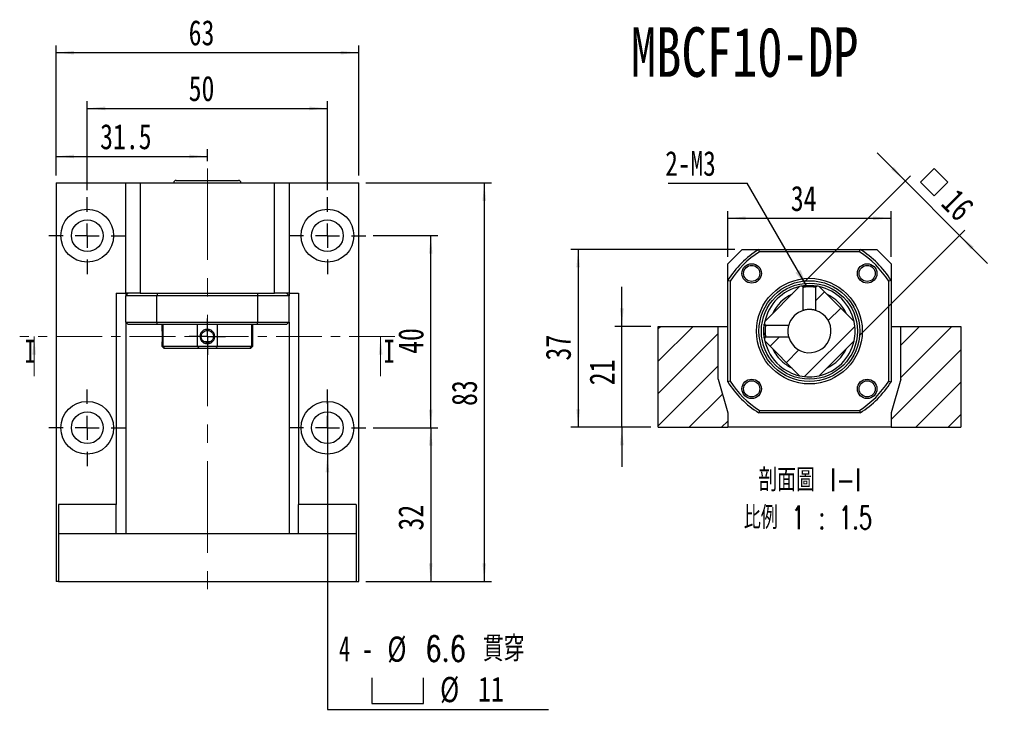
# Model space of a CAD drawing. Header units: millimetres. Extents: x 33 to 273, y 7 to 196.
# Tile 2 of 8: x 33 to 169, y 100 to 196. Entities that reach past the tile are written whole.
import ezdxf

# ---------------------------------------------------------------- set-up
doc = ezdxf.new("R2010")
doc.units = ezdxf.units.MM
doc.linetypes.add('CENTER', pattern=[10.16, 6.35, -1.27, 1.27, -1.27])
doc.linetypes.add('CENTERX2', pattern=[20.32, 12.7, -2.54, 2.54, -2.54])
doc.layers.add('FORMAT', color=7, linetype='Continuous')
doc.styles.add('SLDTEXTSTYLE0', font='TXT', dxfattribs={"width": 0.75})
doc.styles.add('SLDTEXTSTYLE1', font='TXT', dxfattribs={"width": 0.75, "bigfont": 'bigfont'})
doc.styles.add('SLDTEXTSTYLE3', font='TXT', dxfattribs={"width": 0.666667})
doc.styles.add('SLDTEXTSTYLE4', font='TXT', dxfattribs={"width": 0.675, "bigfont": 'bigfont'})
doc.dimstyles.new('SLDDIMSTYLE1', dxfattribs={"dimtxt": 3.5, "dimasz": 2.5, "dimexe": 0, "dimexo": 0.0625, "dimgap": 0.875, "dimtad": 1, "dimlfac": 1.5, "dimrnd": 1e-09, "dimzin": 12, "dimdsep": 46, "dimtxsty": 'SLDTEXTSTYLE0', "dimsah": 1, "dimcen": 0.09, "dimadec": 0, "dimazin": 3, "dimtfac": 1, "dimtofl": 0, "dimtmove": 0, "dimatfit": 3, "dimfxl": 1, "dimfrac": 2, "dimtolj": 1, "dimtzin": 12, "dimarcsym": 0})
doc.dimstyles.new('SLDDIMSTYLE2', dxfattribs={"dimtxt": 3.5, "dimasz": 2.5, "dimexe": 0, "dimexo": 0.0625, "dimgap": 0.875, "dimtad": 1, "dimdec": 1, "dimlfac": 1.5, "dimrnd": 1e-09, "dimzin": 12, "dimdsep": 46, "dimtxsty": 'SLDTEXTSTYLE0', "dimsah": 1, "dimcen": 0.09, "dimadec": 0, "dimazin": 3, "dimtfac": 1, "dimtdec": 1, "dimtmove": 0, "dimatfit": 0, "dimfxl": 1, "dimfrac": 2, "dimtolj": 1, "dimtzin": 12, "dimarcsym": 0})
doc.dimstyles.new('SLDDIMSTYLE3', dxfattribs={"dimtxt": 3.5, "dimasz": 2.5, "dimexe": 0, "dimexo": 0.0625, "dimgap": 0.875, "dimtad": 0, "dimtih": 1, "dimtoh": 1, "dimdec": 1, "dimlfac": 1.5, "dimrnd": 1e-09, "dimzin": 12, "dimdsep": 46, "dimtxsty": 'SLDTEXTSTYLE0', "dimblk1": 'NONE', "dimsah": 1, "dimcen": 0, "dimadec": 0, "dimazin": 3, "dimtfac": 1, "dimtdec": 1, "dimtmove": 0, "dimatfit": 3, "dimldrblk": 'NONE', "dimfxl": 1, "dimfrac": 2, "dimtolj": 1, "dimtzin": 12, "dimarcsym": 0})
doc.dimstyles.new('SLDDIMSTYLE4', dxfattribs={"dimtxt": 3.5, "dimasz": 2.5, "dimexe": 0, "dimexo": 0.0625, "dimgap": 0.875, "dimtad": 1, "dimlfac": 1.5, "dimrnd": 1e-09, "dimzin": 12, "dimdsep": 46, "dimtxsty": 'SLDTEXTSTYLE0', "dimsah": 1, "dimcen": 0.09, "dimadec": 0, "dimazin": 3, "dimtfac": 1, "dimtmove": 0, "dimatfit": 0, "dimfxl": 1, "dimfrac": 2, "dimtolj": 1, "dimtzin": 12, "dimarcsym": 0})
doc.dimstyles.new('SLDDIMSTYLE5', dxfattribs={"dimtxt": 0.18, "dimasz": 2.5, "dimexe": 0, "dimexo": 0.0625, "dimgap": 0, "dimtad": 0, "dimtih": 1, "dimtoh": 1, "dimdec": 0, "dimrnd": 1e-09, "dimzin": 0, "dimdsep": 46, "dimtxsty": 'Standard', "dimsah": 1, "dimcen": 0.09, "dimadec": 0, "dimazin": 0, "dimtfac": 2.5, "dimtdec": 0, "dimtofl": 0, "dimtmove": 0, "dimatfit": 3, "dimfxl": 1, "dimfrac": 2, "dimtolj": 1, "dimtzin": 0, "dimarcsym": 0})

# ---------------------------------------------------------------- blocks, each defined once
blk = doc.blocks.new('_D')
at = {"layer": 'FORMAT', "color": 7}
for p, q in [((41.95, 171.88), (41.95, 184.21)), ((41.95, 183.21), (75.29, 183.21)), ((75.29, 171.88), (75.29, 184.21))]:
    blk.add_line(p, q, dxfattribs=at)
for points in [[(41.95, 183.21), (44.45, 182.96), (44.45, 183.46)], [(75.29, 183.21), (72.79, 183.46), (72.79, 182.96)]]:
    blk.add_solid(points, dxfattribs=at)
at = {"layer": 'FORMAT', "color": 7, "insert": (56.03, 187.73), "char_height": 3.5, "attachment_point": 1, "style": 'SLDTEXTSTYLE0'}
blk.add_mtext('50', dxfattribs=at)
blk = doc.blocks.new('_D_1')
at = {"layer": 'FORMAT', "color": 7}
for p, q in [((80.62, 172.88), (98.05, 172.88)), ((97.05, 172.88), (97.05, 117.55)), ((80.62, 117.55), (98.05, 117.55))]:
    blk.add_line(p, q, dxfattribs=at)
for points in [[(97.05, 172.88), (96.8, 170.38), (97.3, 170.38)], [(97.05, 117.55), (97.3, 120.05), (96.8, 120.05)]]:
    blk.add_solid(points, dxfattribs=at)
at = {"layer": 'FORMAT', "color": 7, "insert": (92.53, 141.91), "char_height": 3.5, "attachment_point": 1, "rotation": 90, "style": 'SLDTEXTSTYLE0'}
blk.add_mtext('83', dxfattribs=at)
blk = doc.blocks.new('_D_2')
at = {"layer": 'FORMAT', "color": 7}
for p, q in [((81.62, 138.88), (90.62, 138.88)), ((89.62, 138.88), (89.62, 117.55)), ((80.62, 117.55), (90.62, 117.55))]:
    blk.add_line(p, q, dxfattribs=at)
for points in [[(89.62, 138.88), (89.37, 136.38), (89.87, 136.38)], [(89.62, 117.55), (89.87, 120.05), (89.37, 120.05)]]:
    blk.add_solid(points, dxfattribs=at)
at = {"layer": 'FORMAT', "color": 7, "insert": (85.11, 124.62), "char_height": 3.5, "attachment_point": 1, "rotation": 90, "style": 'SLDTEXTSTYLE0'}
blk.add_mtext('32', dxfattribs=at)
blk = doc.blocks.new('_D_3')
at = {"layer": 'FORMAT', "color": 7}
for p, q in [((81.62, 165.55), (90.62, 165.55)), ((89.62, 138.88), (89.62, 165.55)), ((81.62, 138.88), (90.62, 138.88))]:
    blk.add_line(p, q, dxfattribs=at)
for points in [[(89.62, 165.55), (89.37, 163.05), (89.87, 163.05)], [(89.62, 138.88), (89.87, 141.38), (89.37, 141.38)]]:
    blk.add_solid(points, dxfattribs=at)
at = {"layer": 'FORMAT', "color": 7, "insert": (85.11, 149.14), "char_height": 3.5, "attachment_point": 1, "rotation": 90, "style": 'SLDTEXTSTYLE0'}
blk.add_mtext('40', dxfattribs=at)
blk = doc.blocks.new('_D_4')
at = {"layer": 'FORMAT', "color": 7}
for p, q in [((37.62, 173.88), (37.62, 177.54)), ((37.62, 176.54), (58.62, 176.54)), ((58.62, 175.88), (58.62, 177.54))]:
    blk.add_line(p, q, dxfattribs=at)
for points in [[(37.62, 176.54), (40.12, 176.29), (40.12, 176.79)], [(58.62, 176.54), (56.12, 176.79), (56.12, 176.29)]]:
    blk.add_solid(points, dxfattribs=at)
at = {"layer": 'FORMAT', "color": 7, "insert": (43.74, 181.05), "char_height": 3.5, "attachment_point": 1, "style": 'SLDTEXTSTYLE0'}
blk.add_mtext('31.5', dxfattribs=at)
blk = doc.blocks.new('_D_5')
at = {"layer": 'FORMAT', "color": 7}
for p, q in [((37.62, 173.88), (37.62, 191.95)), ((79.62, 173.88), (79.62, 191.95)), ((37.62, 190.95), (79.62, 190.95))]:
    blk.add_line(p, q, dxfattribs=at)
for points in [[(37.62, 190.95), (40.12, 190.7), (40.12, 191.2)], [(79.62, 190.95), (77.12, 191.2), (77.12, 190.7)]]:
    blk.add_solid(points, dxfattribs=at)
at = {"layer": 'FORMAT', "color": 7, "insert": (56.03, 195.47), "char_height": 3.5, "attachment_point": 1, "style": 'SLDTEXTSTYLE0'}
blk.add_mtext('63', dxfattribs=at)
blk = doc.blocks.new('SW_SYMBOL_HOLE_SPOT')
at = {"layer": 'FORMAT', "color": 0}
for p, q in [((0, 875), (0, 75)), ((1600, 75), (1600, 875)), ((0, 75), (1600, 75))]:
    blk.add_line(p, q, dxfattribs=at)
blk = doc.blocks.new('_D_6')
at = {"layer": 'FORMAT'}
for p, q in [((75.29, 142.55), (75.29, 135.21)), ((75.29, 135.21), (75.29, 99.79)), ((75.29, 99.79), (105.97, 99.79))]:
    blk.add_line(p, q, dxfattribs=at)
blk.add_solid([(75.29, 135.21), (75.04, 132.71), (75.54, 132.71)], dxfattribs=at)
at = {"layer": 'FORMAT', "xscale": 0.0044707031, "yscale": 0.0044707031, "zscale": 0.0044707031}
blk.add_blockref('SW_SYMBOL_HOLE_SPOT', (81.47, 100.28), dxfattribs=at)
at = {"layer": 'FORMAT', "char_height": 3.5, "attachment_point": 1}
for s, insert, style in [('4 -', (76.87, 109.97), 'SLDTEXTSTYLE3'), ('%%c', (83.6, 109.91), 'SLDTEXTSTYLE0'), ('6.6 \\M+18AD1\\M+190FA', (88.88, 109.97), 'SLDTEXTSTYLE1'), ('%%c', (90.92, 104.3), 'SLDTEXTSTYLE0'), ('11', (96.2, 104.36), 'SLDTEXTSTYLE0')]:
    blk.add_mtext(s, dxfattribs=dict(at, insert=insert, style=style))
blk = doc.blocks.new('_NONE')
blk = doc.blocks.new('SW_CENTERMARKSYMBOL_0')
at = {"layer": 'FORMAT', "color": 0}
for p, q in [((0, 3.33), (0, 5.33)), ((0, 0), (0, 1.67)), ((-3.33, 0), (-5.33, 0)), ((0, 0), (-1.67, 0)), ((0, 0), (0, -1.67)), ((0, 0), (1.67, 0)), ((3.33, 0), (5.33, 0)), ((0, -3.33), (0, -5.33))]:
    blk.add_line(p, q, dxfattribs=at)
blk = doc.blocks.new('SW_CENTERMARKSYMBOL_1')
at = {"layer": 'FORMAT', "color": 0}
for p, q in [((0, 3.33), (0, 5.33)), ((0, 0), (0, 1.67)), ((-3.33, 0), (-5.33, 0)), ((0, 0), (-1.67, 0)), ((0, 0), (0, -1.67)), ((0, 0), (1.67, 0)), ((3.33, 0), (5.33, 0)), ((0, -3.33), (0, -5.33))]:
    blk.add_line(p, q, dxfattribs=at)
blk = doc.blocks.new('SW_CENTERMARKSYMBOL_2')
at = {"layer": 'FORMAT', "color": 0}
for p, q in [((0, 1.67), (0, 2.52)), ((0, 0), (0, 1.67)), ((-1.67, 0), (-2.52, 0)), ((0, 0), (-1.67, 0)), ((0, 0), (0, -1.67)), ((0, 0), (1.67, 0)), ((1.67, 0), (2.52, 0)), ((0, -1.67), (0, -2.52))]:
    blk.add_line(p, q, dxfattribs=at)
blk = doc.blocks.new('SW_CENTERMARKSYMBOL_3')
at = {"layer": 'FORMAT', "color": 0}
for p, q in [((0, 3.33), (0, 5.33)), ((0, 0), (0, 1.67)), ((-3.33, 0), (-5.33, 0)), ((0, 0), (-1.67, 0)), ((0, 0), (0, -1.67)), ((0, 0), (1.67, 0)), ((3.33, 0), (5.33, 0)), ((0, -3.33), (0, -5.33))]:
    blk.add_line(p, q, dxfattribs=at)
blk = doc.blocks.new('SW_CENTERMARKSYMBOL_4')
at = {"layer": 'FORMAT', "color": 0}
for p, q in [((0, 3.33), (0, 5.33)), ((0, 0), (0, 1.67)), ((-3.33, 0), (-5.33, 0)), ((0, 0), (-1.67, 0)), ((0, 0), (0, -1.67)), ((0, 0), (1.67, 0)), ((3.33, 0), (5.33, 0)), ((0, -3.33), (0, -5.33))]:
    blk.add_line(p, q, dxfattribs=at)
blk = doc.blocks.new('_D_7')
at = {"layer": 'FORMAT', "color": 7}
for p, q in [((116.15, 152.96), (116.15, 158.46)), ((120.17, 152.96), (115.15, 152.96)), ((116.15, 138.96), (116.15, 152.96)), ((120.17, 138.96), (115.15, 138.96)), ((116.15, 138.96), (116.15, 133.46))]:
    blk.add_line(p, q, dxfattribs=at)
for points in [[(116.15, 152.96), (116.4, 155.46), (115.9, 155.46)], [(116.15, 138.96), (115.9, 136.46), (116.4, 136.46)]]:
    blk.add_solid(points, dxfattribs=at)
at = {"layer": 'FORMAT', "color": 7, "insert": (111.64, 144.78), "char_height": 3.5, "attachment_point": 1, "rotation": 90, "style": 'SLDTEXTSTYLE0'}
blk.add_mtext('21', dxfattribs=at)
blk = doc.blocks.new('_D_8')
at = {"layer": 'FORMAT', "color": 7}
for p, q in [((131.84, 163.63), (109.08, 163.63)), ((110.08, 163.63), (110.08, 138.96)), ((120.17, 138.96), (109.08, 138.96))]:
    blk.add_line(p, q, dxfattribs=at)
for points in [[(110.08, 163.63), (109.83, 161.13), (110.33, 161.13)], [(110.08, 138.96), (110.33, 141.46), (109.83, 141.46)]]:
    blk.add_solid(points, dxfattribs=at)
at = {"layer": 'FORMAT', "color": 7, "insert": (105.56, 148.22), "char_height": 3.5, "attachment_point": 1, "rotation": 90, "style": 'SLDTEXTSTYLE0'}
blk.add_mtext('37', dxfattribs=at)
blk = doc.blocks.new('_D_9')
at = {"layer": 'FORMAT', "color": 7}
for p, q in [((130.84, 162.63), (130.84, 168.96)), ((153.51, 162.63), (153.51, 168.96)), ((130.84, 167.96), (153.51, 167.96))]:
    blk.add_line(p, q, dxfattribs=at)
for points in [[(130.84, 167.96), (133.34, 167.71), (133.34, 168.21)], [(153.51, 167.96), (151.01, 168.21), (151.01, 167.71)]]:
    blk.add_solid(points, dxfattribs=at)
at = {"layer": 'FORMAT', "color": 7, "insert": (139.59, 172.47), "char_height": 3.5, "attachment_point": 1, "style": 'SLDTEXTSTYLE0'}
blk.add_mtext('34', dxfattribs=at)
blk = doc.blocks.new('SW_SYMBOL_MOD_BOX')
at = {"layer": 'FORMAT', "color": 0}
for p, q in [((200, 200), (200, 800)), ((200, 800), (800, 800)), ((800, 800), (800, 200)), ((200, 200), (800, 200))]:
    blk.add_line(p, q, dxfattribs=at)
blk = doc.blocks.new('_D_10')
at = {"layer": 'FORMAT', "color": 7}
for p, q in [((155.47, 173.14), (151.58, 177.03)), ((141.52, 159.19), (156.18, 173.84)), ((155.47, 173.14), (163.01, 165.59)), ((149.07, 151.65), (163.72, 166.3)), ((163.01, 165.59), (166.9, 161.7))]:
    blk.add_line(p, q, dxfattribs=at)
for points in [[(155.47, 173.14), (153.88, 175.08), (153.53, 174.73)], [(163.01, 165.59), (164.6, 163.65), (164.96, 164)]]:
    blk.add_solid(points, dxfattribs=at)
at = {"layer": 'FORMAT', "color": 7, "xscale": 0.0044707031, "yscale": 0.0044707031, "zscale": 0.0044707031, "rotation": 315}
blk.add_blockref('SW_SYMBOL_MOD_BOX', (156.32, 172.97), dxfattribs=at)
at = {"layer": 'FORMAT', "color": 7, "insert": (162.74, 172.32), "char_height": 3.5, "attachment_point": 1, "rotation": 315, "style": 'SLDTEXTSTYLE0'}
blk.add_mtext('16', dxfattribs=at)
blk = doc.blocks.new('SW_NOTE_0')
at = {"layer": 'FORMAT', "color": 0, "char_height": 3.175, "attachment_point": 2}
for s, insert, style in [('\\M+19655\\M+196CA\\M+19AA4 I-I', (8.63, 4.09), 'SLDTEXTSTYLE1'), ('\\M+194E4\\M+197E1 1 : 1.5', (8.39, -1.14), 'SLDTEXTSTYLE4')]:
    blk.add_mtext(s, dxfattribs=dict(at, insert=insert, style=style))
blk = doc.blocks.new('SW_NOTE_1')
at = {"layer": 'FORMAT', "color": 0}
blk.add_line((-10.94, 0), (0, 0), dxfattribs=at)
at = {"layer": 'FORMAT', "color": 0, "insert": (-11.37, 4.46), "char_height": 3.44, "attachment_point": 1, "style": 'SLDTEXTSTYLE0'}
blk.add_mtext('2-M3', dxfattribs=at)

msp = doc.modelspace()

# ---------------------------------------------------------------- hatches: boundary and pattern name
at = {"layer": 'FORMAT', "linetype": 'Continuous', "lineweight": 18}
h = msp.add_hatch(dxfattribs=at)
h.set_pattern_fill('ANSI31', color=256, style=0)
edge = h.paths.add_edge_path(flags=0)
edge.add_line((135.98581095, 150.94021325), (140.81626986, 146.10975434))
edge.add_arc((142.17227657, 152.29621996), 6.33333333, 257.6368975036, 282.3631024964)
edge.add_line((143.52828328, 146.10975434), (148.35874219, 150.94021325))
edge.add_arc((142.17227657, 152.29621996), 6.33333333, 347.6368975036, 372.3631024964)
edge.add_line((148.35874219, 153.65222667), (143.52828328, 158.48268558))
edge.add_arc((142.17227657, 152.29621996), 6.33333333, 77.6368975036, 80.6955878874)
edge.add_line((143.19624908, 158.54622727), (143.02227647, 158.37225464))
edge.add_line((143.02227657, 158.37225461), (143.02227657, 155.17328444))
edge.add_arc((142.17227657, 152.29621996), 3, -163.5407503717, 73.5407503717, ccw=False)
edge.add_line((139.29521209, 151.44621996), (136.09624192, 151.44621996))
edge.add_line((136.09624189, 151.44622006), (135.92226926, 151.27224745))
edge.add_arc((142.17227657, 152.29621996), 6.33333333, 189.3044121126, 192.3631024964)
h = msp.add_hatch(dxfattribs=at)
h.set_pattern_fill('ANSI31', color=256, style=0)
edge = h.paths.add_edge_path(flags=0)
edge.add_line((135.92226926, 153.32019248), (136.09624189, 153.14621987))
edge.add_line((136.0962419, 153.14621996), (139.29521209, 153.14621996))
edge.add_arc((142.17227657, 152.29621996), 3, 106.4592496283, 163.5407503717, ccw=False)
edge.add_line((141.32227657, 155.17328444), (141.32227657, 158.37225463))
edge.add_line((141.32227666, 158.37225464), (141.14830405, 158.54622727))
edge.add_arc((142.17227657, 152.29621996), 6.33333333, 99.3044143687, 102.3631024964)
edge.add_line((140.81626986, 158.48268558), (135.98581095, 153.65222667))
edge.add_arc((142.17227657, 152.29621996), 6.33333333, 167.6368975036, 170.6955856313)
h = msp.add_hatch(dxfattribs=at)
h.set_pattern_fill('ANSI31', color=256, style=0)
h.paths.add_polyline_path([(130.83894324, 140.96288663), (129.5056099, 145.62955329), (129.5056099, 152.96288663), (121.17227657, 152.96288663), (121.17227657, 138.96288663), (130.83894324, 138.96288663)], flags=0)
h = msp.add_hatch(dxfattribs=at)
h.set_pattern_fill('ANSI31', color=256, style=0)
h.paths.add_polyline_path([(154.83894324, 145.62955329), (153.5056099, 140.96288663), (153.5056099, 138.96288663), (163.17227657, 138.96288663), (163.17227657, 152.96288663), (154.83894324, 152.96288663)], flags=0)

# ---------------------------------------------------------------- linework, layer by layer
at = {"color": 7, "linetype": 'Continuous', "lineweight": 25}
for p, q in [((37.62066994, 172.88151887), (37.62066994, 117.54818453)), ((37.62066994, 172.88151887), (47.28733633, 172.88151887)), ((47.28733633, 157.54818612), (47.28733633, 172.88151887)), ((47.28733633, 172.88151887), (49.28733666, 172.88151887)), ((49.28733666, 172.88151887), (49.28733666, 157.54818612)), ((49.28733666, 172.88151887), (67.9540039, 172.88151887)), ((54.28733686, 173.21485225), (62.9540037, 173.21485225)), ((67.9540039, 157.54818612), (67.9540039, 172.88151887)), ((67.9540039, 172.88151887), (69.95400423, 172.88151887)), ((69.95400423, 172.88151887), (69.95400423, 157.54818612)), ((69.95400423, 172.88151887), (79.62067062, 172.88151887)), ((79.62067062, 117.54818453), (79.62067062, 172.88151887)), ((132.83894295, 163.62955391), (130.83894262, 161.62955358)), ((132.83894295, 163.62955391), (135.14850745, 163.62955391)), ((135.14850745, 163.62955391), (149.19604569, 163.62955391)), ((149.10047958, 163.2962199), (135.24407356, 163.2962199)), ((149.19604569, 163.62955391), (151.50561019, 163.62955391)), ((153.50561052, 161.62955358), (151.50561019, 163.62955391)), ((130.83894262, 159.31998908), (130.83894262, 161.62955358)), ((153.50561052, 161.62955358), (153.50561052, 159.31998908)), ((130.83894262, 145.27245084), (130.83894262, 159.31998908)), ((131.17227663, 159.22442297), (131.17227663, 145.36801695)), ((153.17227651, 145.36801695), (153.17227651, 159.22442297)), ((153.50561052, 159.31998908), (153.50561052, 145.27245084)), ((45.95400402, 157.54818612), (45.95400402, 128.21485295)), ((45.95400402, 157.54818612), (47.28733633, 157.54818612)), ((49.28733666, 157.54818612), (47.28733633, 157.54818612)), ((47.28733633, 157.54818612), (47.28733633, 157.21485211)), ((51.59690116, 157.21485211), (47.28733633, 157.21485211)), ((47.28733633, 153.54818547), (47.28733633, 157.21485211)), ((49.28733666, 157.54818612), (67.9540039, 157.54818612)), ((51.59690116, 153.54818547), (51.59690116, 157.21485211)), ((65.6444394, 157.21485211), (51.59690116, 157.21485211)), ((69.95400423, 157.21485211), (65.6444394, 157.21485211)), ((65.6444394, 153.54818547), (65.6444394, 157.21485211)), ((69.95400423, 157.54818612), (67.9540039, 157.54818612)), ((69.95400423, 157.54818612), (71.28733654, 157.54818612)), ((69.95400423, 157.54818612), (69.95400423, 157.21485211)), ((69.95400423, 153.54818547), (69.95400423, 157.21485211)), ((71.28733654, 157.54818612), (71.28733654, 128.21485295)), ((135.98581115, 153.65222672), (140.81626981, 158.48268538)), ((141.32227654, 155.17328432), (141.32227654, 158.37225474)), ((143.0222766, 158.37225474), (143.0222766, 155.17328432)), ((143.52828332, 158.48268538), (148.35874199, 153.65222672)), ((47.28733633, 153.54818547), (47.28733633, 124.21484981)), ((47.28733633, 153.54818547), (51.59690116, 153.54818547)), ((51.69246727, 153.2148527), (47.62067034, 153.2148527)), ((51.59690116, 153.54818547), (65.6444394, 153.54818547)), ((65.54887328, 153.2148527), (51.69246727, 153.2148527)), ((52.28733715, 153.2148527), (52.28733715, 152.54365597)), ((52.43420486, 153.2148527), (52.43420486, 150.21485283)), ((57.26466352, 150.21485283), (57.26466352, 153.2148527)), ((59.97667703, 153.2148527), (59.97667703, 150.21485283)), ((64.8071357, 150.21485283), (64.8071357, 153.2148527)), ((64.95400341, 150.21485283), (64.95400341, 153.2148527)), ((69.62067022, 153.2148527), (65.54887328, 153.2148527)), ((65.6444394, 153.54818547), (69.95400423, 153.54818547)), ((69.95400423, 153.54818547), (69.95400423, 124.21484981)), ((136.09624179, 153.14621999), (139.29521221, 153.14621999)), ((121.17227623, 138.96288693), (121.17227623, 152.96288666)), ((121.17227623, 152.96288666), (129.50561031, 152.96288666)), ((129.50561031, 145.62955344), (129.50561031, 152.96288666)), ((129.50561031, 152.96288666), (130.83894262, 152.96288666)), ((153.50561052, 152.96288666), (154.83894283, 152.96288666)), ((154.83894283, 152.96288666), (163.17227691, 152.96288666)), ((154.83894283, 145.62955344), (154.83894283, 152.96288666)), ((163.17227691, 152.96288666), (163.17227691, 138.96288693)), ((52.28733715, 150.55292913), (52.28733715, 150.21485283)), ((58.12120439, 150.86301485), (59.11733033, 150.86301485)), ((140.81626981, 146.10975454), (135.98581115, 150.94021321)), ((139.29521221, 151.44621993), (136.09624179, 151.44621993)), ((148.35874199, 150.94021321), (143.52828332, 146.10975454)), ((52.28733715, 150.21485283), (52.62067054, 149.88151882)), ((52.28733715, 150.21485283), (52.43420486, 150.21485283)), ((52.43420486, 150.21485283), (57.26466352, 150.21485283)), ((52.73992825, 149.88151882), (52.62067054, 149.88151882)), ((57.43034426, 149.88151882), (52.73992825, 149.88151882)), ((57.26466352, 150.21485283), (59.97667703, 150.21485283)), ((59.8109963, 149.88151882), (57.43034426, 149.88151882)), ((64.5014123, 149.88151882), (59.8109963, 149.88151882)), ((59.97667703, 150.21485283), (64.8071357, 150.21485283)), ((64.62067002, 149.88151882), (64.5014123, 149.88151882)), ((64.62067002, 149.88151882), (64.95400341, 150.21485283)), ((64.8071357, 150.21485283), (64.95400341, 150.21485283)), ((129.50561031, 145.62955344), (130.83894262, 140.96288601)), ((154.83894283, 145.62955344), (153.50561052, 140.96288601)), ((130.83894262, 140.96288601), (130.83894262, 138.96288693)), ((149.19604569, 140.96288601), (135.14850745, 140.96288601)), ((135.24407356, 141.29622002), (149.10047958, 141.29622002)), ((153.50561052, 140.96288601), (153.50561052, 138.96288693)), ((121.17227623, 138.96288693), (130.83894262, 138.96288693)), ((153.50561052, 138.96288693), (130.83894262, 138.96288693)), ((153.50561052, 138.96288693), (163.17227691, 138.96288693)), ((45.95400402, 128.21485295), (37.95400395, 128.21485295)), ((37.95400395, 128.21485295), (37.95400395, 124.21484981)), ((45.95400402, 124.21484981), (45.95400402, 128.21485295)), ((79.28733661, 128.21485295), (71.28733654, 128.21485295)), ((71.28733654, 124.21484981), (71.28733654, 128.21485295)), ((79.28733661, 128.21485295), (79.28733661, 124.21484981)), ((37.95400395, 124.21484981), (79.28733661, 124.21484981)), ((37.95400395, 124.21484981), (37.95400395, 117.54818453)), ((79.28733661, 124.21484981), (79.28733661, 117.54818453)), ((37.95400395, 117.54818453), (37.62066994, 117.54818453)), ((37.95400395, 117.54818453), (79.28733661, 117.54818453)), ((79.28733661, 117.54818453), (79.62067062, 117.54818453))]:
    msp.add_line(p, q, dxfattribs=at)
at = {"color": 7, "linetype": 'CENTER', "lineweight": 18}
msp.add_line((84.66067028, 151.54818561), (32.58067028, 151.54818561), dxfattribs=at)
at = {"color": 7, "linetype": 'Continuous', "lineweight": 18}
for p, q in [((34.58067028, 146.04818561), (34.58067028, 151.54818561)), ((82.66067028, 146.04818561), (82.66067028, 151.54818561))]:
    msp.add_line(p, q, dxfattribs=at)
at = {"color": 7, "linetype": 'Continuous', "lineweight": 25, "flags": 128}
for points in [[(141.14830409, 158.54622704), (141.19232056, 158.50221087), (141.23633712, 158.45819408), (141.32227669, 158.37225474)], [(141.59095127, 158.6028173), (141.33387996, 158.5738153), (141.14830416, 158.54622704)], [(143.19624874, 158.54622704), (142.78630573, 158.59971724), (142.55475309, 158.61799351)], [(143.02227645, 158.37225474), (143.066293, 158.41627091), (143.11030956, 158.4602877), (143.19624905, 158.54622704)], [(135.92226949, 153.32019237), (135.89692386, 153.15123974), (135.88027616, 153.01860544)], [(136.09624179, 153.14621984), (136.05222562, 153.19023639), (136.00820883, 153.23425295), (135.92226949, 153.32019245)], [(135.84360502, 152.05325622), (135.86717493, 151.69888767), (135.92094391, 151.28037094)], [(135.92226949, 151.27224748), (135.96628566, 151.31626395), (136.01030245, 151.36028051), (136.09624179, 151.44622009)]]:
    msp.add_lwpolyline(points, dxfattribs=at)
at = {"color": 7, "linetype": 'Continuous', "lineweight": 25}
for centre, radius in [((41.95400361, 165.54818561), 3.66666667), ((75.28733694, 165.54818561), 3.66666667), ((41.95400361, 165.54818561), 2.2), ((75.28733694, 165.54818561), 2.2), ((134.15839972, 160.31009681), 1.35), ((134.15839972, 160.31009681), 1.11666667), ((150.18615342, 160.31009681), 1.35), ((150.18615342, 160.31009681), 1.11666667), ((142.17227657, 152.29621996), 7.33333333), ((142.17227657, 152.29621996), 7), ((142.17227657, 152.29621996), 6.66666667), ((134.15839972, 144.28234311), 1.35), ((134.15839972, 144.28234311), 1.11666667), ((150.18615342, 144.28234311), 1.35), ((150.18615342, 144.28234311), 1.11666667), ((41.95400361, 138.88151894), 3.66666667), ((75.28733694, 138.88151894), 3.66666667), ((41.95400361, 138.88151894), 2.2), ((75.28733694, 138.88151894), 2.2)]:
    msp.add_circle(centre, radius, dxfattribs=at)
for centre, radius, start, end in [((54.28733694, 172.88151894), 0.33333333, 90, 180), ((62.95400361, 172.88151894), 0.33333333, 0, 90), ((142.17227657, 152.29621996), 13.33333333, 121.7883306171, 148.2116693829), ((142.17227657, 152.29621996), 13, 122.204227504, 147.795772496), ((142.17227657, 152.29621996), 13, 32.204227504, 57.795772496), ((142.17227657, 152.29621996), 13.33333333, 31.7883306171, 58.2116693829), ((142.17227657, 152.29621996), 6.33333333, 99.3044143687, 102.3631024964), ((142.17227657, 152.29621996), 6.33333333, 77.6368975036, 80.6955878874), ((142.17227657, 152.29621996), 6.33333333, 102.3631024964, 167.6368975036), ((142.17227657, 152.29621996), 5.66666667, 115.2500772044, 154.7499227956), ((142.17227657, 152.29621996), 6.33333333, 12.3631024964, 77.6368975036), ((142.17227657, 152.29621996), 5.66666667, 25.2500772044, 64.7499227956), ((142.17227657, 152.29621996), 3, 196.4592496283, 73.5407503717), ((142.17227657, 152.29621996), 3, 106.4592496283, 163.5407503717), ((142.17227657, 152.29621996), 6.33333333, 167.6368975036, 170.6955856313), ((142.17227657, 152.29621996), 6.33333333, 347.6368975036, 12.3631024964), ((142.17227657, 152.29621996), 6.33333333, 189.3044121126, 192.3631024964), ((142.17227657, 152.29621996), 6.33333333, 192.3631024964, 229.3143703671), ((142.17227657, 152.29621996), 6.33333333, 282.3631024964, 347.6368975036), ((142.17227657, 152.29621996), 5.66666667, 205.2500772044, 229.3143703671), ((142.17227657, 152.29621996), 5.66666667, 295.2500772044, 334.7499227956), ((142.17227657, 152.29621996), 5.66666667, 229.3143703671, 244.7499227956), ((142.17227657, 152.29621996), 6.33333333, 229.3143703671, 257.6368975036), ((142.17227657, 152.29621996), 13.33333333, 211.7883306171, 238.2116693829), ((142.17227657, 152.29621996), 13, 212.204227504, 237.795772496), ((142.17227657, 152.29621996), 6.33333333, 257.6368975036, 282.3631024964), ((142.17227657, 152.29621996), 13, 302.204227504, 327.795772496), ((142.17227657, 152.29621996), 13.33333333, 301.7883306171, 328.2116693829)]:
    msp.add_arc(centre, radius, start, end, dxfattribs=at)
for points in [[(135.24407334, 163.29621996), (135.21200708, 163.40730073), (135.18015447, 163.51841243), (135.1485074, 163.62955329)], [(149.1004798, 163.29621996), (149.13254606, 163.40730073), (149.16439867, 163.51841243), (149.19604574, 163.62955329)], [(131.17227657, 159.22442319), (131.0611958, 159.25648945), (130.9500841, 159.28834206), (130.83894324, 159.31998913)], [(153.5056099, 159.31998913), (153.39446904, 159.28834206), (153.28335734, 159.25648945), (153.17227657, 159.22442319)], [(47.62067028, 157.54818561), (47.50958951, 157.43710484), (47.39847781, 157.32599313), (47.28733694, 157.21485227)], [(51.69246705, 157.54818561), (51.66040079, 157.43710484), (51.62854818, 157.32599313), (51.59690111, 157.21485227)], [(65.54887351, 157.54818561), (65.58093976, 157.43710484), (65.61279238, 157.32599313), (65.64443945, 157.21485227)], [(69.62067028, 157.54818561), (69.73175105, 157.43710484), (69.84286275, 157.32599313), (69.95400361, 157.21485227)], [(47.62067028, 153.21485227), (47.50958951, 153.32593304), (47.39847781, 153.43704475), (47.28733694, 153.54818561)], [(51.69246705, 153.21485227), (51.66040079, 153.32593304), (51.62854818, 153.43704475), (51.59690111, 153.54818561)], [(65.54887351, 153.21485227), (65.58093976, 153.32593304), (65.61279238, 153.43704475), (65.64443945, 153.54818561)], [(69.95400361, 153.54818561), (69.84286275, 153.43704475), (69.73175105, 153.32593304), (69.62067028, 153.21485227)], [(52.43420465, 150.21485227), (52.53583609, 150.10367352), (52.63773704, 149.99255949), (52.73992849, 149.88151894)], [(57.26466357, 150.21485227), (57.32026263, 150.10367352), (57.37550065, 149.99255949), (57.43034425, 149.88151894)], [(59.97667699, 150.21485227), (59.92107793, 150.10367352), (59.86583991, 149.99255949), (59.8109963, 149.88151894)], [(64.8071359, 150.21485227), (64.70550447, 150.10367352), (64.60360352, 149.99255949), (64.50141206, 149.88151894)], [(131.17227657, 145.36801673), (131.0611958, 145.33595047), (130.9500841, 145.30409786), (130.83894324, 145.27245079)], [(153.17227657, 145.36801673), (153.28335734, 145.33595047), (153.39446904, 145.30409786), (153.5056099, 145.27245079)], [(135.24407334, 141.29621996), (135.21200708, 141.18513919), (135.18015447, 141.07402749), (135.1485074, 140.96288663)], [(149.1004798, 141.29621996), (149.13254606, 141.18513919), (149.16439867, 141.07402749), (149.19604574, 140.96288663)]]:
    msp.add_open_spline(points, degree=3, dxfattribs=at)
for points, knots in [([(141.16643888, 158.54917064), (141.16656178, 158.54919073), (141.17251814, 158.55016448), (141.21947926, 158.55764092), (141.31206769, 158.57119824), (141.44427581, 158.58815482), (141.60001476, 158.60438537), (141.77702475, 158.61810578), (141.97021092, 158.62737704), (142.17311735, 158.63067745), (142.37581815, 158.62732318), (142.56836457, 158.61804582), (142.7448746, 158.60435617), (142.90057574, 158.58811027), (143.03173788, 158.57131344), (143.12731384, 158.55728737), (143.18609993, 158.54790788), (143.19282772, 158.54679363), (143.19624874, 158.54622704)], [0, 0, 0, 0, 0.0013548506, 0.06565838, 0.1304415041, 0.1984939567, 0.2667602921, 0.3326344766, 0.3987441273, 0.4676900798, 0.536330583, 0.6022285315, 0.6679921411, 0.7362450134, 0.8042255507, 0.8690158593, 0.9333956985, 1, 1, 1, 1]), ([(143.02227657, 158.37225461), (143.02164133, 158.37242924), (143.02031194, 158.37279469), (143.00884486, 158.37545638), (142.988295, 158.37961675), (142.95608026, 158.38546757), (142.91064687, 158.39297501), (142.85032246, 158.4020591), (142.7444636, 158.41741339), (142.58192182, 158.43548036), (142.37125625, 158.44938207), (142.13771569, 158.45593912), (141.85246085, 158.4440822), (141.58386785, 158.41649378), (141.41381335, 158.39005068), (141.33712393, 158.37621199), (141.32228044, 158.37225409), (141.32227657, 158.37225463), (141.32227657, 158.37225463)], [0, 0, 0, 0, 0.0279700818, 0.0585343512, 0.0917019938, 0.1274800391, 0.1658739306, 0.206887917, 0.2505253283, 0.3475956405, 0.4308827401, 0.5004273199, 0.6099846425, 0.750027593, 0.8474647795, 0.9307560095, 0.9999396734, 1, 1, 1, 1]), ([(143.02227657, 155.17328444), (143.02227657, 155.17328444), (143.01665144, 155.17496289), (142.99476464, 155.18129243), (142.97859295, 155.18591691), (142.91419807, 155.20337164), (142.85155758, 155.21940479), (142.73369206, 155.2434934), (142.69108203, 155.25138565), (142.59922079, 155.26604858), (142.54942801, 155.27286486), (142.39567342, 155.28966717), (142.28348765, 155.29622275), (142.06091511, 155.29621717), (141.94854419, 155.28963975), (141.74367639, 155.26723327), (141.64971507, 155.25144173), (141.4928824, 155.21937404), (141.43050354, 155.20341207), (141.3443234, 155.18005191), (141.32227657, 155.17328444), (141.32227657, 155.17328444)], [0, 0, 0, 0, 0.0625, 0.0625, 0.125, 0.125, 0.25, 0.25, 0.3125, 0.3125, 0.375, 0.375, 0.5, 0.5, 0.625, 0.625, 0.75, 0.75, 0.875, 0.875, 1, 1, 1, 1]), ([(135.91930416, 151.29051762), (135.91928247, 151.29065085), (135.91830368, 151.29666397), (135.91079936, 151.34377922), (135.89722122, 151.43656918), (135.88026479, 151.56888075), (135.86406132, 151.72451982), (135.85038473, 151.90116118), (135.84113821, 152.09376309), (135.83782122, 152.29637714), (135.8411467, 152.49904035), (135.8504213, 152.69188727), (135.86411668, 152.86856231), (135.88036518, 153.02433995), (135.89715838, 153.15550391), (135.91118256, 153.25108078), (135.92057401, 153.30995511), (135.92169744, 153.31673832), (135.92226949, 153.32019237)], [0, 0, 0, 0, 0.0014579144, 0.0658009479, 0.1306499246, 0.1987888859, 0.2670119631, 0.3327615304, 0.3986645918, 0.4673304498, 0.5361440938, 0.6021557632, 0.6679521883, 0.7361451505, 0.8040350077, 0.868786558, 0.9331854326, 1, 1, 1, 1]), ([(136.0962419, 153.14621996), (136.09606653, 153.14558558), (136.09569946, 153.14425771), (136.09303527, 153.13280051), (136.08887243, 153.11225816), (136.08301895, 153.08004096), (136.07550873, 153.03458649), (136.06642166, 152.97421367), (136.05106628, 152.86826114), (136.03299904, 152.70553786), (136.01911167, 152.49458836), (136.01255387, 152.26110886), (136.02446176, 151.97649268), (136.04879674, 151.73665598), (136.07024624, 151.59201117), (136.0816488, 151.51966444), (136.0898614, 151.4746058), (136.09513427, 151.45027693), (136.09588784, 151.44751686), (136.09624192, 151.44621996)], [0, 0, 0, 0, 0.0279370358, 0.0584767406, 0.0916282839, 0.1273986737, 0.1657933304, 0.2068164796, 0.2504714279, 0.3475511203, 0.4308912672, 0.5005327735, 0.6096892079, 0.7493381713, 0.8097581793, 0.8650229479, 0.9151413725, 0.9601269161, 1, 1, 1, 1]), ([(139.29521209, 153.14621996), (139.29521209, 153.14621996), (139.29353364, 153.14059483), (139.2872041, 153.11870803), (139.28257962, 153.10253635), (139.26512489, 153.03814146), (139.24909174, 152.97550097), (139.22500313, 152.85763545), (139.21711088, 152.81502543), (139.20244795, 152.72316418), (139.19563167, 152.6733714), (139.17882936, 152.51961681), (139.17227378, 152.40743104), (139.17227936, 152.1848585), (139.17885678, 152.07248758), (139.20126326, 151.86761978), (139.2170548, 151.77365846), (139.24912249, 151.6168258), (139.26508446, 151.55444693), (139.28844462, 151.46826679), (139.29521209, 151.44621996), (139.29521209, 151.44621996)], [0, 0, 0, 0, 0.0625, 0.0625, 0.125, 0.125, 0.25, 0.25, 0.3125, 0.3125, 0.375, 0.375, 0.5, 0.5, 0.625, 0.625, 0.75, 0.75, 0.875, 0.875, 1, 1, 1, 1]), ([(52.28733715, 152.54365597), (52.28996695, 152.53020668), (52.2952101, 152.50339231), (52.32876497, 152.26814916), (52.35650733, 151.9977903), (52.36872414, 151.74535021), (52.37163648, 151.54820591), (52.36877964, 151.35110652), (52.35654951, 151.09874994), (52.32876588, 150.82829476), (52.29519392, 150.59275021), (52.28998311, 150.56622035), (52.28737254, 150.55292913)], [0, 0, 0, 0, 0.12641599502, 0.25204053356, 0.37637153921, 0.4370398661, 0.50004290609, 0.56285642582, 0.62343797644, 0.74796067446, 0.8737306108, 1, 1, 1, 1]), ([(58.62067028, 150.55271586), (58.52996893, 150.5528036), (58.35206695, 150.57277967), (58.10147794, 150.67366331), (57.85616048, 150.86204673), (57.64476567, 151.15305548), (57.58101066, 151.50645517), (57.61703904, 151.80967118), (57.7211118, 152.05380847), (57.88957407, 152.25952577), (58.10170592, 152.42311501), (58.35271591, 152.52381023), (58.62142488, 152.55375262), (58.88994585, 152.52387213), (59.14020275, 152.42298612), (59.35188822, 152.2593939), (59.52013198, 152.05354544), (59.62412806, 151.80934266), (59.65504955, 151.54774421), (59.62413631, 151.28610627), (59.51970078, 151.04202416), (59.35114043, 150.83626425), (59.13922495, 150.67274673), (58.88885837, 150.57218591), (58.71118148, 150.5526283), (58.62067028, 150.55271586)], [0, 0, 0, 0, 0.0427330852, 0.0838337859, 0.126218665, 0.1882624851, 0.2496552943, 0.2910825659, 0.331315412, 0.3735192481, 0.4159522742, 0.4571091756, 0.4999235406, 0.5425556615, 0.5836113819, 0.6260263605, 0.6681935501, 0.7084536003, 0.7499576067, 0.7913930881, 0.8316568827, 0.8739107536, 0.9163060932, 0.957356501, 1, 1, 1, 1]), ([(58.62067028, 150.69818561), (58.68265591, 150.69818767), (58.81881404, 150.71313659), (59.02954119, 150.78996043), (59.23104322, 150.93767525), (59.37893234, 151.13919212), (59.45570885, 151.35020357), (59.4813003, 151.58284569), (59.43257442, 151.86733958), (59.26264331, 152.1355806), (59.03038805, 152.30591656), (58.81963537, 152.38303234), (58.5861154, 152.40895584), (58.30085181, 152.35991323), (58.03226311, 152.18923972), (57.86220452, 151.95664503), (57.78552485, 151.74573126), (57.76006964, 151.51321891), (57.80886053, 151.22881659), (57.97884404, 150.96060817), (58.21128902, 150.79025886), (58.42228869, 150.71315967), (58.55861131, 150.69818354), (58.62067028, 150.69818561)], [0, 0, 0, 0, 0.0348347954, 0.0765170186, 0.1250674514, 0.1738951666, 0.2156192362, 0.2502586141, 0.3047288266, 0.374971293, 0.423559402, 0.4652483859, 0.5000586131, 0.5548970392, 0.6249949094, 0.6737666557, 0.715457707, 0.7500872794, 0.8045244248, 0.8747709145, 0.9233877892, 0.9651239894, 1, 1, 1, 1])]:
    msp.add_open_spline(points, degree=3, knots=knots, dxfattribs=at)
at = {"color": 7, "linetype": 'Continuous', "lineweight": 18}
for points in [[(34.58067028, 151.54818561), (34.33067028, 149.04818561), (34.83067028, 149.04818561)], [(82.66067028, 151.54818561), (82.41067028, 149.04818561), (82.91067028, 149.04818561)]]:
    msp.add_solid(points, dxfattribs=at)
at = {"layer": 'FORMAT', "color": 7, "linetype": 'CENTERX2', "lineweight": 18}
msp.add_line((58.62067028, 174.88151894), (58.62067028, 114.03161937), dxfattribs=at)

# ---------------------------------------------------------------- block references
at = {"layer": 'FORMAT', "color": 7}
for name, p in [('SW_NOTE_1', (133.53053679, 172.83720159)), ('SW_CENTERMARKSYMBOL_1', (41.95400361, 165.54818561)), ('SW_CENTERMARKSYMBOL_0', (75.28733694, 165.54818561)), ('SW_CENTERMARKSYMBOL_2', (58.62067028, 151.54818561)), ('SW_CENTERMARKSYMBOL_4', (41.95400361, 138.88151894)), ('SW_CENTERMARKSYMBOL_3', (75.28733694, 138.88151894))]:
    msp.add_blockref(name, p, dxfattribs=at)
at = {"layer": 'FORMAT'}
msp.add_blockref('SW_NOTE_0', (133.57625768, 129.14621985), dxfattribs=at)

# ---------------------------------------------------------------- texts
at = {"color": 7, "linetype": 'Continuous', "char_height": 3.175, "attachment_point": 1, "style": 'SLDTEXTSTYLE0'}
for insert in [(33.24132893, 151.09174143), (83.04333924, 151.09174143)]:
    msp.add_mtext('I', dxfattribs=dict(at, insert=insert))
at = {"layer": 'FORMAT', "color": 7, "insert": (117.38969928, 194.47883345), "char_height": 6.879166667, "attachment_point": 1, "style": 'SLDTEXTSTYLE0'}
msp.add_mtext('MBCF10-DP', dxfattribs=at)

# ---------------------------------------------------------------- dimensions: what is measured, and where the dimension line sits
at = {"layer": 'FORMAT', "color": 7}
for base, p1, p2, dimstyle, picture, middle in [((79.62067028, 190.9533825), (37.62067028, 172.88151894), (79.62067028, 172.88151894), 'SLDDIMSTYLE1', '_D_5', (58.62067028, 190.9533825)), ((75.28733694, 183.21485227), (41.95400361, 170.88151894), (75.28733694, 170.88151894), 'SLDDIMSTYLE1', '_D', (58.62067028, 183.21485227)), ((58.62067028, 176.53750237), (37.62067028, 172.88151894), (58.62067028, 174.88151894), 'SLDDIMSTYLE2', '_D_4', (48.26184075, 176.53750237)), ((153.5056099, 167.95967438), (130.83894324, 161.62955329), (153.5056099, 161.62955329), 'SLDDIMSTYLE1', '_D_9', (142.17227657, 167.95967438))]:
    dim = msp.add_linear_dim(base=base, p1=p1, p2=p2, dimstyle=dimstyle, dxfattribs=at)
    dim.commit()
    dim.dimension.update_dxf_attribs({"geometry": picture, "text_midpoint": middle, "dimtype": 160})
dim = msp.add_linear_dim(base=(163.01240978, 165.59388084), p1=(140.81626986, 158.48268558), p2=(148.35874219, 150.94021325), angle=315, text='{\\fGDT;o}<>', dimstyle='SLDDIMSTYLE4', dxfattribs=at)
dim.commit()
dim.dimension.update_dxf_attribs({"geometry": '_D_10', "text_midpoint": (159.57631404, 169.02997659), "dimtype": 160})
for base, p1, p2, dimstyle, picture, middle in [((97.04590003, 117.54818561), (79.62067028, 172.88151894), (79.62067028, 117.54818561), 'SLDDIMSTYLE1', '_D_1', (97.04590003, 144.49902269)), ((89.62067028, 165.54818561), (80.62067028, 138.88151894), (80.62067028, 165.54818561), 'SLDDIMSTYLE1', '_D_3', (89.62067028, 151.72429297)), ((110.07599779, 138.96288663), (132.83894324, 163.62955329), (121.17227657, 138.96288663), 'SLDDIMSTYLE1', '_D_8', (110.07599779, 150.80922023)), ((116.14901075, 152.96288663), (121.17227657, 138.96288663), (121.17227657, 152.96288663), 'SLDDIMSTYLE4', '_D_7', (116.14901075, 147.36344762)), ((89.62067028, 117.54818561), (80.62067028, 138.88151894), (79.62067028, 117.54818561), 'SLDDIMSTYLE1', '_D_2', (89.62067028, 127.20656478))]:
    dim = msp.add_linear_dim(base=base, p1=p1, p2=p2, angle=90, dimstyle=dimstyle, dxfattribs=at)
    dim.commit()
    dim.dimension.update_dxf_attribs({"geometry": picture, "text_midpoint": middle, "dimtype": 160})
at = {"layer": 'FORMAT'}
dim = msp.add_diameter_dim_2p(p1=(75.28733694, 142.54818561), p2=(75.28733694, 135.21485227), text='4 - %%c6.6 貫穿\\P{\\fGDT;v}<>', dimstyle='SLDDIMSTYLE3', dxfattribs=at)
dim.commit()
dim.dimension.update_dxf_attribs({"geometry": '_D_6', "text_midpoint": (91.42134864, 105.40010313), "dimtype": 163})

# ---------------------------------------------------------------- leaders
at = {"layer": 'FORMAT', "color": 7}
msp.add_leader([(141.83551328, 158.43974431), (133.53053679, 172.83720159)], dimstyle='SLDDIMSTYLE5', dxfattribs=at)

doc.saveas('drawing.dxf')
